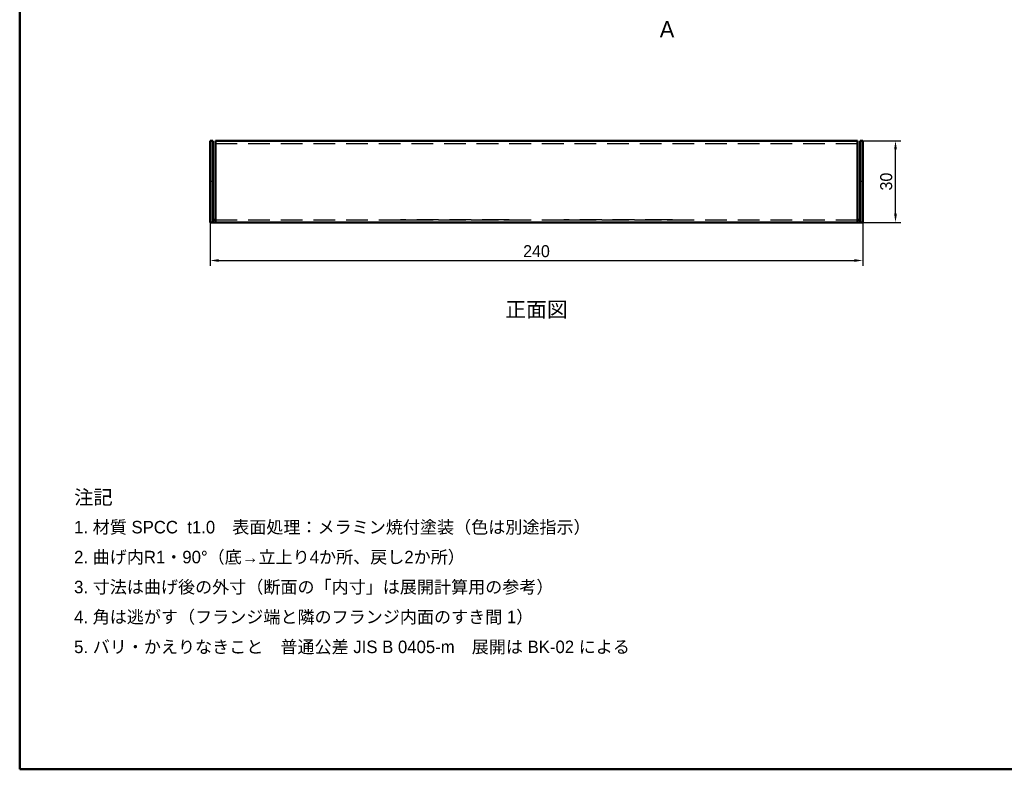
# Model space of a CAD drawing. Header units: millimetres. Extents: x 20 to 820, y 20 to 574.
# Tile 1 of 5: x 20 to 382, y 20 to 296. Entities that reach past the tile are written whole.
import ezdxf
from ezdxf.enums import TextEntityAlignment as Align

# ---------------------------------------------------------------- set-up
doc = ezdxf.new("R2010")
doc.units = ezdxf.units.MM
doc.header["$LTSCALE"] = 2
doc.linetypes.add('HIDDEN', pattern=[6, 4, -2])
for name, color, linetype, lineweight in [('かくれ線', 8, 'Continuous', 25), ('図枠', 7, 'Continuous', 50), ('外形線', 7, 'Continuous', 50), ('寸法', 2, 'Continuous', 13), ('文字', 7, 'Continuous', 18)]:
    doc.layers.add(name, color=color, linetype=linetype, lineweight=lineweight)
doc.styles.add('JP', font='ipag.ttf')
doc.styles.add('OpenSansCondensed-Light', font='OpenSansCondensed-Light.ttf')
doc.dimstyles.new('EZDXF', dxfattribs={"dimtxt": 0.25, "dimasz": 0.175, "dimexe": 0.375, "dimexo": 0.125, "dimgap": 0.1, "dimtad": 1, "dimlfac": 100, "dimzin": 12, "dimdsep": 46, "dimtxsty": 'OpenSansCondensed-Light', "dimblk": 'ARCHTICK', "dimcen": 2.5, "dimazin": 3, "dimtfac": 0.5, "dimtmove": 2, "dimatfit": 3})

# ---------------------------------------------------------------- blocks, each defined once
blk = doc.blocks.new('_CLOSEDFILLED')
at = {"color": 0, "linetype": 'BYBLOCK'}
blk.add_solid([(-1, 0.16), (0, 0), (-1, -0.16)], dxfattribs=at)
blk = doc.blocks.new('*D9')
for p, q in [((330, 251), (344, 251)), ((342, 224.2), (342, 247.8)), ((330, 221), (344, 221))]:
    blk.add_line(p, q)
at = {"layer": 'Defpoints'}
for p in [(330, 251), (330, 221), (342, 221)]:
    blk.add_point(p, dxfattribs=at)
at = {"layer": '寸法', "xscale": 3.2, "yscale": 3.2}
for p, rotation in [((342, 251), 90), ((342, 221), 270)]:
    blk.add_blockref('_CLOSEDFILLED', p, dxfattribs=dict(at, rotation=rotation))
at = {"layer": '寸法', "insert": (338.6, 236), "char_height": 4.4, "attachment_point": 5, "rotation": 90, "style": 'JP'}
blk.add_mtext('30', dxfattribs=at)
blk = doc.blocks.new('*D10')
for p, q in [((90, 221), (90, 205)), ((330, 221), (330, 205)), ((93.2, 207), (326.8, 207))]:
    blk.add_line(p, q)
at = {"layer": 'Defpoints'}
for p in [(90, 221), (330, 221), (90, 207)]:
    blk.add_point(p, dxfattribs=at)
at = {"layer": '寸法', "xscale": 3.2, "yscale": 3.2, "rotation": 180}
blk.add_blockref('_CLOSEDFILLED', (90, 207), dxfattribs=at)
at = {"layer": '寸法', "xscale": 3.2, "yscale": 3.2}
blk.add_blockref('_CLOSEDFILLED', (330, 207), dxfattribs=at)
at = {"layer": '寸法', "insert": (210, 210.4), "char_height": 4.4, "attachment_point": 5, "style": 'JP'}
blk.add_mtext('240', dxfattribs=at)

msp = doc.modelspace()

# ---------------------------------------------------------------- linework, layer by layer
at = {"layer": 'かくれ線', "linetype": 'HIDDEN'}
for points in [[(90, 251), (91, 251)], [(90, 221), (90, 251)], [(91, 222), (91, 251)], [(92, 250), (92, 251)], [(92, 251), (328, 251)], [(92, 221), (92, 251)], [(92, 250), (92, 251)], [(92, 251), (328, 251)], [(92, 251), (328, 251)], [(92, 250), (328, 250)], [(92, 222), (92, 250)], [(92, 250), (328, 250)], [(92, 222), (92, 250)], [(92, 250), (328, 250)], [(92, 250), (328, 250)], [(328, 250), (328, 251)], [(328, 221), (328, 251)], [(328, 250), (328, 251)], [(328, 222), (328, 250)], [(328, 222), (328, 250)], [(329, 222), (329, 251)], [(329, 251), (330, 251)], [(330, 221), (330, 251)], [(90, 236), (90, 236.0938), (90, 236.1875), (90, 236.2812), (90, 236.375), (90, 236.4688), (90, 236.5625), (90, 236.6562), (90, 236.75), (90, 236.8438), (90, 236.9375), (90, 237.0312), (90, 237.125), (90, 237.2188), (90, 237.3125), (90, 237.4062), (90, 237.5), (90, 237.5938), (90, 237.6875), (90, 237.7812), (90, 237.875), (90, 237.9688), (90, 238.0625), (90, 238.1562), (90, 238.25)], [(90, 238.25), (90, 238.0625), (90, 237.875), (90, 237.6875), (90, 237.5), (90, 237.3125), (90, 237.125), (90, 236.9375), (90, 236.75), (90, 236.5625), (90, 236.375), (90, 236.1875), (90, 236), (90, 235.8125), (90, 235.625), (90, 235.4375), (90, 235.25), (90, 235.0625), (90, 234.875), (90, 234.6875), (90, 234.5), (90, 234.3125), (90, 234.125), (90, 233.9375), (90, 233.75)], [(90, 236), (90, 236.0938), (90, 236.1875), (90, 236.2812), (90, 236.375), (90, 236.4688), (90, 236.5625), (90, 236.6562), (90, 236.75), (90, 236.8438), (90, 236.9375), (90, 237.0312), (90, 237.125), (90, 237.2188), (90, 237.3125), (90, 237.4062), (90, 237.5), (90, 237.5938), (90, 237.6875), (90, 237.7812), (90, 237.875), (90, 237.9688), (90, 238.0625), (90, 238.1562), (90, 238.25)], [(90, 238.25), (90, 238.0625), (90, 237.875), (90, 237.6875), (90, 237.5), (90, 237.3125), (90, 237.125), (90, 236.9375), (90, 236.75), (90, 236.5625), (90, 236.375), (90, 236.1875), (90, 236), (90, 235.8125), (90, 235.625), (90, 235.4375), (90, 235.25), (90, 235.0625), (90, 234.875), (90, 234.6875), (90, 234.5), (90, 234.3125), (90, 234.125), (90, 233.9375), (90, 233.75)], [(90, 233.75), (90, 233.8438), (90, 233.9375), (90, 234.0312), (90, 234.125), (90, 234.2188), (90, 234.3125), (90, 234.4062), (90, 234.5), (90, 234.5938), (90, 234.6875), (90, 234.7812), (90, 234.875), (90, 234.9688), (90, 235.0625), (90, 235.1562), (90, 235.25), (90, 235.3438), (90, 235.4375), (90, 235.5312), (90, 235.625), (90, 235.7188), (90, 235.8125), (90, 235.9062), (90, 236)], [(90, 233.75), (90, 233.8438), (90, 233.9375), (90, 234.0312), (90, 234.125), (90, 234.2188), (90, 234.3125), (90, 234.4062), (90, 234.5), (90, 234.5938), (90, 234.6875), (90, 234.7812), (90, 234.875), (90, 234.9688), (90, 235.0625), (90, 235.1562), (90, 235.25), (90, 235.3438), (90, 235.4375), (90, 235.5312), (90, 235.625), (90, 235.7188), (90, 235.8125), (90, 235.9062), (90, 236)], [(91, 236), (90, 236)], [(91, 236), (90, 236)], [(91, 233.75), (91, 233.9375), (91, 234.125), (91, 234.3125), (91, 234.5), (91, 234.6875), (91, 234.875), (91, 235.0625), (91, 235.25), (91, 235.4375), (91, 235.625), (91, 235.8125), (91, 236), (91, 236.1875), (91, 236.375), (91, 236.5625), (91, 236.75), (91, 236.9375), (91, 237.125), (91, 237.3125), (91, 237.5), (91, 237.6875), (91, 237.875), (91, 238.0625), (91, 238.25)], [(91, 238.25), (91, 238.1562), (91, 238.0625), (91, 237.9688), (91, 237.875), (91, 237.7812), (91, 237.6875), (91, 237.5938), (91, 237.5), (91, 237.4062), (91, 237.3125), (91, 237.2188), (91, 237.125), (91, 237.0312), (91, 236.9375), (91, 236.8438), (91, 236.75), (91, 236.6562), (91, 236.5625), (91, 236.4688), (91, 236.375), (91, 236.2812), (91, 236.1875), (91, 236.0938), (91, 236)], [(91, 233.75), (91, 233.9375), (91, 234.125), (91, 234.3125), (91, 234.5), (91, 234.6875), (91, 234.875), (91, 235.0625), (91, 235.25), (91, 235.4375), (91, 235.625), (91, 235.8125), (91, 236), (91, 236.1875), (91, 236.375), (91, 236.5625), (91, 236.75), (91, 236.9375), (91, 237.125), (91, 237.3125), (91, 237.5), (91, 237.6875), (91, 237.875), (91, 238.0625), (91, 238.25)], [(91, 238.25), (91, 238.1562), (91, 238.0625), (91, 237.9688), (91, 237.875), (91, 237.7812), (91, 237.6875), (91, 237.5938), (91, 237.5), (91, 237.4062), (91, 237.3125), (91, 237.2188), (91, 237.125), (91, 237.0312), (91, 236.9375), (91, 236.8438), (91, 236.75), (91, 236.6562), (91, 236.5625), (91, 236.4688), (91, 236.375), (91, 236.2812), (91, 236.1875), (91, 236.0938), (91, 236)], [(91, 236), (91, 235.9062), (91, 235.8125), (91, 235.7188), (91, 235.625), (91, 235.5312), (91, 235.4375), (91, 235.3438), (91, 235.25), (91, 235.1562), (91, 235.0625), (91, 234.9688), (91, 234.875), (91, 234.7812), (91, 234.6875), (91, 234.5938), (91, 234.5), (91, 234.4062), (91, 234.3125), (91, 234.2188), (91, 234.125), (91, 234.0312), (91, 233.9375), (91, 233.8438), (91, 233.75)], [(91, 236), (91, 235.9062), (91, 235.8125), (91, 235.7188), (91, 235.625), (91, 235.5312), (91, 235.4375), (91, 235.3438), (91, 235.25), (91, 235.1562), (91, 235.0625), (91, 234.9688), (91, 234.875), (91, 234.7812), (91, 234.6875), (91, 234.5938), (91, 234.5), (91, 234.4062), (91, 234.3125), (91, 234.2188), (91, 234.125), (91, 234.0312), (91, 233.9375), (91, 233.8438), (91, 233.75)], [(329, 236), (329, 236.0938), (329, 236.1875), (329, 236.2812), (329, 236.375), (329, 236.4688), (329, 236.5625), (329, 236.6562), (329, 236.75), (329, 236.8438), (329, 236.9375), (329, 237.0312), (329, 237.125), (329, 237.2188), (329, 237.3125), (329, 237.4062), (329, 237.5), (329, 237.5938), (329, 237.6875), (329, 237.7812), (329, 237.875), (329, 237.9688), (329, 238.0625), (329, 238.1562), (329, 238.25)], [(329, 238.25), (329, 238.0625), (329, 237.875), (329, 237.6875), (329, 237.5), (329, 237.3125), (329, 237.125), (329, 236.9375), (329, 236.75), (329, 236.5625), (329, 236.375), (329, 236.1875), (329, 236), (329, 235.8125), (329, 235.625), (329, 235.4375), (329, 235.25), (329, 235.0625), (329, 234.875), (329, 234.6875), (329, 234.5), (329, 234.3125), (329, 234.125), (329, 233.9375), (329, 233.75)], [(329, 236), (329, 236.0938), (329, 236.1875), (329, 236.2812), (329, 236.375), (329, 236.4688), (329, 236.5625), (329, 236.6562), (329, 236.75), (329, 236.8438), (329, 236.9375), (329, 237.0312), (329, 237.125), (329, 237.2188), (329, 237.3125), (329, 237.4062), (329, 237.5), (329, 237.5938), (329, 237.6875), (329, 237.7812), (329, 237.875), (329, 237.9688), (329, 238.0625), (329, 238.1562), (329, 238.25)], [(329, 238.25), (329, 238.0625), (329, 237.875), (329, 237.6875), (329, 237.5), (329, 237.3125), (329, 237.125), (329, 236.9375), (329, 236.75), (329, 236.5625), (329, 236.375), (329, 236.1875), (329, 236), (329, 235.8125), (329, 235.625), (329, 235.4375), (329, 235.25), (329, 235.0625), (329, 234.875), (329, 234.6875), (329, 234.5), (329, 234.3125), (329, 234.125), (329, 233.9375), (329, 233.75)], [(329, 233.75), (329, 233.8438), (329, 233.9375), (329, 234.0312), (329, 234.125), (329, 234.2188), (329, 234.3125), (329, 234.4062), (329, 234.5), (329, 234.5938), (329, 234.6875), (329, 234.7812), (329, 234.875), (329, 234.9688), (329, 235.0625), (329, 235.1562), (329, 235.25), (329, 235.3438), (329, 235.4375), (329, 235.5312), (329, 235.625), (329, 235.7188), (329, 235.8125), (329, 235.9062), (329, 236)], [(329, 233.75), (329, 233.8438), (329, 233.9375), (329, 234.0312), (329, 234.125), (329, 234.2188), (329, 234.3125), (329, 234.4062), (329, 234.5), (329, 234.5938), (329, 234.6875), (329, 234.7812), (329, 234.875), (329, 234.9688), (329, 235.0625), (329, 235.1562), (329, 235.25), (329, 235.3438), (329, 235.4375), (329, 235.5312), (329, 235.625), (329, 235.7188), (329, 235.8125), (329, 235.9062), (329, 236)], [(330, 236), (329, 236)], [(330, 236), (329, 236)], [(330, 233.75), (330, 233.9375), (330, 234.125), (330, 234.3125), (330, 234.5), (330, 234.6875), (330, 234.875), (330, 235.0625), (330, 235.25), (330, 235.4375), (330, 235.625), (330, 235.8125), (330, 236), (330, 236.1875), (330, 236.375), (330, 236.5625), (330, 236.75), (330, 236.9375), (330, 237.125), (330, 237.3125), (330, 237.5), (330, 237.6875), (330, 237.875), (330, 238.0625), (330, 238.25)], [(330, 238.25), (330, 238.1562), (330, 238.0625), (330, 237.9688), (330, 237.875), (330, 237.7812), (330, 237.6875), (330, 237.5938), (330, 237.5), (330, 237.4062), (330, 237.3125), (330, 237.2188), (330, 237.125), (330, 237.0312), (330, 236.9375), (330, 236.8438), (330, 236.75), (330, 236.6562), (330, 236.5625), (330, 236.4688), (330, 236.375), (330, 236.2812), (330, 236.1875), (330, 236.0938), (330, 236)], [(330, 233.75), (330, 233.9375), (330, 234.125), (330, 234.3125), (330, 234.5), (330, 234.6875), (330, 234.875), (330, 235.0625), (330, 235.25), (330, 235.4375), (330, 235.625), (330, 235.8125), (330, 236), (330, 236.1875), (330, 236.375), (330, 236.5625), (330, 236.75), (330, 236.9375), (330, 237.125), (330, 237.3125), (330, 237.5), (330, 237.6875), (330, 237.875), (330, 238.0625), (330, 238.25)], [(330, 238.25), (330, 238.1562), (330, 238.0625), (330, 237.9688), (330, 237.875), (330, 237.7812), (330, 237.6875), (330, 237.5938), (330, 237.5), (330, 237.4062), (330, 237.3125), (330, 237.2188), (330, 237.125), (330, 237.0312), (330, 236.9375), (330, 236.8438), (330, 236.75), (330, 236.6562), (330, 236.5625), (330, 236.4688), (330, 236.375), (330, 236.2812), (330, 236.1875), (330, 236.0938), (330, 236)], [(330, 236), (330, 235.9062), (330, 235.8125), (330, 235.7188), (330, 235.625), (330, 235.5312), (330, 235.4375), (330, 235.3438), (330, 235.25), (330, 235.1562), (330, 235.0625), (330, 234.9688), (330, 234.875), (330, 234.7812), (330, 234.6875), (330, 234.5938), (330, 234.5), (330, 234.4062), (330, 234.3125), (330, 234.2188), (330, 234.125), (330, 234.0312), (330, 233.9375), (330, 233.8438), (330, 233.75)], [(330, 236), (330, 235.9062), (330, 235.8125), (330, 235.7188), (330, 235.625), (330, 235.5312), (330, 235.4375), (330, 235.3438), (330, 235.25), (330, 235.1562), (330, 235.0625), (330, 234.9688), (330, 234.875), (330, 234.7812), (330, 234.6875), (330, 234.5938), (330, 234.5), (330, 234.4062), (330, 234.3125), (330, 234.2188), (330, 234.125), (330, 234.0312), (330, 233.9375), (330, 233.8438), (330, 233.75)], [(90, 221), (91, 221)], [(91, 221), (91, 222)], [(91, 222), (92, 222)], [(91, 221), (91, 222)], [(91, 221), (91, 222)], [(91, 221), (92, 221)], [(92, 222), (328, 222)], [(92, 222), (328, 222)], [(92, 221), (92, 222)], [(92, 221), (92, 222)], [(92, 221), (328, 221)], [(162, 222), (161.9167, 222), (161.8333, 222), (161.75, 222), (161.6667, 222), (161.5833, 222), (161.5, 222), (161.4167, 222), (161.3333, 222), (161.25, 222), (161.1667, 222), (161.0833, 222), (161, 222), (160.9167, 222), (160.8333, 222), (160.75, 222), (160.6667, 222), (160.5833, 222), (160.5, 222), (160.4167, 222), (160.3333, 222), (160.25, 222), (160.1667, 222), (160.0833, 222), (160, 222)], [(160, 222), (160.0833, 222), (160.1667, 222), (160.25, 222), (160.3333, 222), (160.4167, 222), (160.5, 222), (160.5833, 222), (160.6667, 222), (160.75, 222), (160.8333, 222), (160.9167, 222), (161, 222), (161.0833, 222), (161.1667, 222), (161.25, 222), (161.3333, 222), (161.4167, 222), (161.5, 222), (161.5833, 222), (161.6667, 222), (161.75, 222), (161.8333, 222), (161.9167, 222), (162, 222)], [(162, 222), (161.9167, 222), (161.8333, 222), (161.75, 222), (161.6667, 222), (161.5833, 222), (161.5, 222), (161.4167, 222), (161.3333, 222), (161.25, 222), (161.1667, 222), (161.0833, 222), (161, 222), (160.9167, 222), (160.8333, 222), (160.75, 222), (160.6667, 222), (160.5833, 222), (160.5, 222), (160.4167, 222), (160.3333, 222), (160.25, 222), (160.1667, 222), (160.0833, 222), (160, 222)], [(160, 222), (160.0833, 222), (160.1667, 222), (160.25, 222), (160.3333, 222), (160.4167, 222), (160.5, 222), (160.5833, 222), (160.6667, 222), (160.75, 222), (160.8333, 222), (160.9167, 222), (161, 222), (161.0833, 222), (161.1667, 222), (161.25, 222), (161.3333, 222), (161.4167, 222), (161.5, 222), (161.5833, 222), (161.6667, 222), (161.75, 222), (161.8333, 222), (161.9167, 222), (162, 222)], [(162, 222), (161.9167, 222), (161.8333, 222), (161.75, 222), (161.6667, 222), (161.5833, 222), (161.5, 222), (161.4167, 222), (161.3333, 222), (161.25, 222), (161.1667, 222), (161.0833, 222), (161, 222), (160.9167, 222), (160.8333, 222), (160.75, 222), (160.6667, 222), (160.5833, 222), (160.5, 222), (160.4167, 222), (160.3333, 222), (160.25, 222), (160.1667, 222), (160.0833, 222), (160, 222)], [(160, 222), (160.0833, 222), (160.1667, 222), (160.25, 222), (160.3333, 222), (160.4167, 222), (160.5, 222), (160.5833, 222), (160.6667, 222), (160.75, 222), (160.8333, 222), (160.9167, 222), (161, 222), (161.0833, 222), (161.1667, 222), (161.25, 222), (161.3333, 222), (161.4167, 222), (161.5, 222), (161.5833, 222), (161.6667, 222), (161.75, 222), (161.8333, 222), (161.9167, 222), (162, 222)], [(162, 221), (161.9167, 221), (161.8333, 221), (161.75, 221), (161.6667, 221), (161.5833, 221), (161.5, 221), (161.4167, 221), (161.3333, 221), (161.25, 221), (161.1667, 221), (161.0833, 221), (161, 221), (160.9167, 221), (160.8333, 221), (160.75, 221), (160.6667, 221), (160.5833, 221), (160.5, 221), (160.4167, 221), (160.3333, 221), (160.25, 221), (160.1667, 221), (160.0833, 221), (160, 221)], [(160, 221), (160.0833, 221), (160.1667, 221), (160.25, 221), (160.3333, 221), (160.4167, 221), (160.5, 221), (160.5833, 221), (160.6667, 221), (160.75, 221), (160.8333, 221), (160.9167, 221), (161, 221), (161.0833, 221), (161.1667, 221), (161.25, 221), (161.3333, 221), (161.4167, 221), (161.5, 221), (161.5833, 221), (161.6667, 221), (161.75, 221), (161.8333, 221), (161.9167, 221), (162, 221)], [(162, 221), (161.9167, 221), (161.8333, 221), (161.75, 221), (161.6667, 221), (161.5833, 221), (161.5, 221), (161.4167, 221), (161.3333, 221), (161.25, 221), (161.1667, 221), (161.0833, 221), (161, 221), (160.9167, 221), (160.8333, 221), (160.75, 221), (160.6667, 221), (160.5833, 221), (160.5, 221), (160.4167, 221), (160.3333, 221), (160.25, 221), (160.1667, 221), (160.0833, 221), (160, 221)], [(160, 221), (160.0833, 221), (160.1667, 221), (160.25, 221), (160.3333, 221), (160.4167, 221), (160.5, 221), (160.5833, 221), (160.6667, 221), (160.75, 221), (160.8333, 221), (160.9167, 221), (161, 221), (161.0833, 221), (161.1667, 221), (161.25, 221), (161.3333, 221), (161.4167, 221), (161.5, 221), (161.5833, 221), (161.6667, 221), (161.75, 221), (161.8333, 221), (161.9167, 221), (162, 221)], [(162, 221), (161.9167, 221), (161.8333, 221), (161.75, 221), (161.6667, 221), (161.5833, 221), (161.5, 221), (161.4167, 221), (161.3333, 221), (161.25, 221), (161.1667, 221), (161.0833, 221), (161, 221), (160.9167, 221), (160.8333, 221), (160.75, 221), (160.6667, 221), (160.5833, 221), (160.5, 221), (160.4167, 221), (160.3333, 221), (160.25, 221), (160.1667, 221), (160.0833, 221), (160, 221)], [(160, 221), (160.0833, 221), (160.1667, 221), (160.25, 221), (160.3333, 221), (160.4167, 221), (160.5, 221), (160.5833, 221), (160.6667, 221), (160.75, 221), (160.8333, 221), (160.9167, 221), (161, 221), (161.0833, 221), (161.1667, 221), (161.25, 221), (161.3333, 221), (161.4167, 221), (161.5, 221), (161.5833, 221), (161.6667, 221), (161.75, 221), (161.8333, 221), (161.9167, 221), (162, 221)], [(198, 222), (162, 222)], [(162, 222), (198, 222)], [(198, 222), (162, 222)], [(162, 222), (198, 222)], [(198, 222), (162, 222)], [(162, 222), (198, 222)], [(162, 221), (198, 221)], [(198, 221), (162, 221)], [(162, 221), (198, 221)], [(198, 221), (162, 221)], [(162, 221), (198, 221)], [(198, 221), (162, 221)], [(198, 222), (198.0833, 222), (198.1667, 222), (198.25, 222), (198.3333, 222), (198.4167, 222), (198.5, 222), (198.5833, 222), (198.6667, 222), (198.75, 222), (198.8333, 222), (198.9167, 222), (199, 222), (199.0833, 222), (199.1667, 222), (199.25, 222), (199.3333, 222), (199.4167, 222), (199.5, 222), (199.5833, 222), (199.6667, 222), (199.75, 222), (199.8333, 222), (199.9167, 222), (200, 222)], [(200, 222), (199.9167, 222), (199.8333, 222), (199.75, 222), (199.6667, 222), (199.5833, 222), (199.5, 222), (199.4167, 222), (199.3333, 222), (199.25, 222), (199.1667, 222), (199.0833, 222), (199, 222), (198.9167, 222), (198.8333, 222), (198.75, 222), (198.6667, 222), (198.5833, 222), (198.5, 222), (198.4167, 222), (198.3333, 222), (198.25, 222), (198.1667, 222), (198.0833, 222), (198, 222)], [(198, 222), (198.0833, 222), (198.1667, 222), (198.25, 222), (198.3333, 222), (198.4167, 222), (198.5, 222), (198.5833, 222), (198.6667, 222), (198.75, 222), (198.8333, 222), (198.9167, 222), (199, 222), (199.0833, 222), (199.1667, 222), (199.25, 222), (199.3333, 222), (199.4167, 222), (199.5, 222), (199.5833, 222), (199.6667, 222), (199.75, 222), (199.8333, 222), (199.9167, 222), (200, 222)], [(200, 222), (199.9167, 222), (199.8333, 222), (199.75, 222), (199.6667, 222), (199.5833, 222), (199.5, 222), (199.4167, 222), (199.3333, 222), (199.25, 222), (199.1667, 222), (199.0833, 222), (199, 222), (198.9167, 222), (198.8333, 222), (198.75, 222), (198.6667, 222), (198.5833, 222), (198.5, 222), (198.4167, 222), (198.3333, 222), (198.25, 222), (198.1667, 222), (198.0833, 222), (198, 222)], [(198, 222), (198.0833, 222), (198.1667, 222), (198.25, 222), (198.3333, 222), (198.4167, 222), (198.5, 222), (198.5833, 222), (198.6667, 222), (198.75, 222), (198.8333, 222), (198.9167, 222), (199, 222), (199.0833, 222), (199.1667, 222), (199.25, 222), (199.3333, 222), (199.4167, 222), (199.5, 222), (199.5833, 222), (199.6667, 222), (199.75, 222), (199.8333, 222), (199.9167, 222), (200, 222)], [(200, 222), (199.9167, 222), (199.8333, 222), (199.75, 222), (199.6667, 222), (199.5833, 222), (199.5, 222), (199.4167, 222), (199.3333, 222), (199.25, 222), (199.1667, 222), (199.0833, 222), (199, 222), (198.9167, 222), (198.8333, 222), (198.75, 222), (198.6667, 222), (198.5833, 222), (198.5, 222), (198.4167, 222), (198.3333, 222), (198.25, 222), (198.1667, 222), (198.0833, 222), (198, 222)], [(198, 221), (198.0833, 221), (198.1667, 221), (198.25, 221), (198.3333, 221), (198.4167, 221), (198.5, 221), (198.5833, 221), (198.6667, 221), (198.75, 221), (198.8333, 221), (198.9167, 221), (199, 221), (199.0833, 221), (199.1667, 221), (199.25, 221), (199.3333, 221), (199.4167, 221), (199.5, 221), (199.5833, 221), (199.6667, 221), (199.75, 221), (199.8333, 221), (199.9167, 221), (200, 221)], [(200, 221), (199.9167, 221), (199.8333, 221), (199.75, 221), (199.6667, 221), (199.5833, 221), (199.5, 221), (199.4167, 221), (199.3333, 221), (199.25, 221), (199.1667, 221), (199.0833, 221), (199, 221), (198.9167, 221), (198.8333, 221), (198.75, 221), (198.6667, 221), (198.5833, 221), (198.5, 221), (198.4167, 221), (198.3333, 221), (198.25, 221), (198.1667, 221), (198.0833, 221), (198, 221)], [(198, 221), (198.0833, 221), (198.1667, 221), (198.25, 221), (198.3333, 221), (198.4167, 221), (198.5, 221), (198.5833, 221), (198.6667, 221), (198.75, 221), (198.8333, 221), (198.9167, 221), (199, 221), (199.0833, 221), (199.1667, 221), (199.25, 221), (199.3333, 221), (199.4167, 221), (199.5, 221), (199.5833, 221), (199.6667, 221), (199.75, 221), (199.8333, 221), (199.9167, 221), (200, 221)], [(200, 221), (199.9167, 221), (199.8333, 221), (199.75, 221), (199.6667, 221), (199.5833, 221), (199.5, 221), (199.4167, 221), (199.3333, 221), (199.25, 221), (199.1667, 221), (199.0833, 221), (199, 221), (198.9167, 221), (198.8333, 221), (198.75, 221), (198.6667, 221), (198.5833, 221), (198.5, 221), (198.4167, 221), (198.3333, 221), (198.25, 221), (198.1667, 221), (198.0833, 221), (198, 221)], [(198, 221), (198.0833, 221), (198.1667, 221), (198.25, 221), (198.3333, 221), (198.4167, 221), (198.5, 221), (198.5833, 221), (198.6667, 221), (198.75, 221), (198.8333, 221), (198.9167, 221), (199, 221), (199.0833, 221), (199.1667, 221), (199.25, 221), (199.3333, 221), (199.4167, 221), (199.5, 221), (199.5833, 221), (199.6667, 221), (199.75, 221), (199.8333, 221), (199.9167, 221), (200, 221)], [(200, 221), (199.9167, 221), (199.8333, 221), (199.75, 221), (199.6667, 221), (199.5833, 221), (199.5, 221), (199.4167, 221), (199.3333, 221), (199.25, 221), (199.1667, 221), (199.0833, 221), (199, 221), (198.9167, 221), (198.8333, 221), (198.75, 221), (198.6667, 221), (198.5833, 221), (198.5, 221), (198.4167, 221), (198.3333, 221), (198.25, 221), (198.1667, 221), (198.0833, 221), (198, 221)], [(222, 222), (221.9167, 222), (221.8333, 222), (221.75, 222), (221.6667, 222), (221.5833, 222), (221.5, 222), (221.4167, 222), (221.3333, 222), (221.25, 222), (221.1667, 222), (221.0833, 222), (221, 222), (220.9167, 222), (220.8333, 222), (220.75, 222), (220.6667, 222), (220.5833, 222), (220.5, 222), (220.4167, 222), (220.3333, 222), (220.25, 222), (220.1667, 222), (220.0833, 222), (220, 222)], [(220, 222), (220.0833, 222), (220.1667, 222), (220.25, 222), (220.3333, 222), (220.4167, 222), (220.5, 222), (220.5833, 222), (220.6667, 222), (220.75, 222), (220.8333, 222), (220.9167, 222), (221, 222), (221.0833, 222), (221.1667, 222), (221.25, 222), (221.3333, 222), (221.4167, 222), (221.5, 222), (221.5833, 222), (221.6667, 222), (221.75, 222), (221.8333, 222), (221.9167, 222), (222, 222)], [(222, 222), (221.9167, 222), (221.8333, 222), (221.75, 222), (221.6667, 222), (221.5833, 222), (221.5, 222), (221.4167, 222), (221.3333, 222), (221.25, 222), (221.1667, 222), (221.0833, 222), (221, 222), (220.9167, 222), (220.8333, 222), (220.75, 222), (220.6667, 222), (220.5833, 222), (220.5, 222), (220.4167, 222), (220.3333, 222), (220.25, 222), (220.1667, 222), (220.0833, 222), (220, 222)], [(220, 222), (220.0833, 222), (220.1667, 222), (220.25, 222), (220.3333, 222), (220.4167, 222), (220.5, 222), (220.5833, 222), (220.6667, 222), (220.75, 222), (220.8333, 222), (220.9167, 222), (221, 222), (221.0833, 222), (221.1667, 222), (221.25, 222), (221.3333, 222), (221.4167, 222), (221.5, 222), (221.5833, 222), (221.6667, 222), (221.75, 222), (221.8333, 222), (221.9167, 222), (222, 222)], [(222, 222), (221.9167, 222), (221.8333, 222), (221.75, 222), (221.6667, 222), (221.5833, 222), (221.5, 222), (221.4167, 222), (221.3333, 222), (221.25, 222), (221.1667, 222), (221.0833, 222), (221, 222), (220.9167, 222), (220.8333, 222), (220.75, 222), (220.6667, 222), (220.5833, 222), (220.5, 222), (220.4167, 222), (220.3333, 222), (220.25, 222), (220.1667, 222), (220.0833, 222), (220, 222)], [(220, 222), (220.0833, 222), (220.1667, 222), (220.25, 222), (220.3333, 222), (220.4167, 222), (220.5, 222), (220.5833, 222), (220.6667, 222), (220.75, 222), (220.8333, 222), (220.9167, 222), (221, 222), (221.0833, 222), (221.1667, 222), (221.25, 222), (221.3333, 222), (221.4167, 222), (221.5, 222), (221.5833, 222), (221.6667, 222), (221.75, 222), (221.8333, 222), (221.9167, 222), (222, 222)], [(222, 221), (221.9167, 221), (221.8333, 221), (221.75, 221), (221.6667, 221), (221.5833, 221), (221.5, 221), (221.4167, 221), (221.3333, 221), (221.25, 221), (221.1667, 221), (221.0833, 221), (221, 221), (220.9167, 221), (220.8333, 221), (220.75, 221), (220.6667, 221), (220.5833, 221), (220.5, 221), (220.4167, 221), (220.3333, 221), (220.25, 221), (220.1667, 221), (220.0833, 221), (220, 221)], [(220, 221), (220.0833, 221), (220.1667, 221), (220.25, 221), (220.3333, 221), (220.4167, 221), (220.5, 221), (220.5833, 221), (220.6667, 221), (220.75, 221), (220.8333, 221), (220.9167, 221), (221, 221), (221.0833, 221), (221.1667, 221), (221.25, 221), (221.3333, 221), (221.4167, 221), (221.5, 221), (221.5833, 221), (221.6667, 221), (221.75, 221), (221.8333, 221), (221.9167, 221), (222, 221)], [(222, 221), (221.9167, 221), (221.8333, 221), (221.75, 221), (221.6667, 221), (221.5833, 221), (221.5, 221), (221.4167, 221), (221.3333, 221), (221.25, 221), (221.1667, 221), (221.0833, 221), (221, 221), (220.9167, 221), (220.8333, 221), (220.75, 221), (220.6667, 221), (220.5833, 221), (220.5, 221), (220.4167, 221), (220.3333, 221), (220.25, 221), (220.1667, 221), (220.0833, 221), (220, 221)], [(220, 221), (220.0833, 221), (220.1667, 221), (220.25, 221), (220.3333, 221), (220.4167, 221), (220.5, 221), (220.5833, 221), (220.6667, 221), (220.75, 221), (220.8333, 221), (220.9167, 221), (221, 221), (221.0833, 221), (221.1667, 221), (221.25, 221), (221.3333, 221), (221.4167, 221), (221.5, 221), (221.5833, 221), (221.6667, 221), (221.75, 221), (221.8333, 221), (221.9167, 221), (222, 221)], [(222, 221), (221.9167, 221), (221.8333, 221), (221.75, 221), (221.6667, 221), (221.5833, 221), (221.5, 221), (221.4167, 221), (221.3333, 221), (221.25, 221), (221.1667, 221), (221.0833, 221), (221, 221), (220.9167, 221), (220.8333, 221), (220.75, 221), (220.6667, 221), (220.5833, 221), (220.5, 221), (220.4167, 221), (220.3333, 221), (220.25, 221), (220.1667, 221), (220.0833, 221), (220, 221)], [(220, 221), (220.0833, 221), (220.1667, 221), (220.25, 221), (220.3333, 221), (220.4167, 221), (220.5, 221), (220.5833, 221), (220.6667, 221), (220.75, 221), (220.8333, 221), (220.9167, 221), (221, 221), (221.0833, 221), (221.1667, 221), (221.25, 221), (221.3333, 221), (221.4167, 221), (221.5, 221), (221.5833, 221), (221.6667, 221), (221.75, 221), (221.8333, 221), (221.9167, 221), (222, 221)], [(258, 222), (222, 222)], [(222, 222), (258, 222)], [(258, 222), (222, 222)], [(222, 222), (258, 222)], [(258, 222), (222, 222)], [(222, 222), (258, 222)], [(222, 221), (258, 221)], [(258, 221), (222, 221)], [(222, 221), (258, 221)], [(258, 221), (222, 221)], [(222, 221), (258, 221)], [(258, 221), (222, 221)], [(258, 222), (258.0833, 222), (258.1667, 222), (258.25, 222), (258.3333, 222), (258.4167, 222), (258.5, 222), (258.5833, 222), (258.6667, 222), (258.75, 222), (258.8333, 222), (258.9167, 222), (259, 222), (259.0833, 222), (259.1667, 222), (259.25, 222), (259.3333, 222), (259.4167, 222), (259.5, 222), (259.5833, 222), (259.6667, 222), (259.75, 222), (259.8333, 222), (259.9167, 222), (260, 222)], [(260, 222), (259.9167, 222), (259.8333, 222), (259.75, 222), (259.6667, 222), (259.5833, 222), (259.5, 222), (259.4167, 222), (259.3333, 222), (259.25, 222), (259.1667, 222), (259.0833, 222), (259, 222), (258.9167, 222), (258.8333, 222), (258.75, 222), (258.6667, 222), (258.5833, 222), (258.5, 222), (258.4167, 222), (258.3333, 222), (258.25, 222), (258.1667, 222), (258.0833, 222), (258, 222)], [(258, 222), (258.0833, 222), (258.1667, 222), (258.25, 222), (258.3333, 222), (258.4167, 222), (258.5, 222), (258.5833, 222), (258.6667, 222), (258.75, 222), (258.8333, 222), (258.9167, 222), (259, 222), (259.0833, 222), (259.1667, 222), (259.25, 222), (259.3333, 222), (259.4167, 222), (259.5, 222), (259.5833, 222), (259.6667, 222), (259.75, 222), (259.8333, 222), (259.9167, 222), (260, 222)], [(260, 222), (259.9167, 222), (259.8333, 222), (259.75, 222), (259.6667, 222), (259.5833, 222), (259.5, 222), (259.4167, 222), (259.3333, 222), (259.25, 222), (259.1667, 222), (259.0833, 222), (259, 222), (258.9167, 222), (258.8333, 222), (258.75, 222), (258.6667, 222), (258.5833, 222), (258.5, 222), (258.4167, 222), (258.3333, 222), (258.25, 222), (258.1667, 222), (258.0833, 222), (258, 222)], [(258, 222), (258.0833, 222), (258.1667, 222), (258.25, 222), (258.3333, 222), (258.4167, 222), (258.5, 222), (258.5833, 222), (258.6667, 222), (258.75, 222), (258.8333, 222), (258.9167, 222), (259, 222), (259.0833, 222), (259.1667, 222), (259.25, 222), (259.3333, 222), (259.4167, 222), (259.5, 222), (259.5833, 222), (259.6667, 222), (259.75, 222), (259.8333, 222), (259.9167, 222), (260, 222)], [(260, 222), (259.9167, 222), (259.8333, 222), (259.75, 222), (259.6667, 222), (259.5833, 222), (259.5, 222), (259.4167, 222), (259.3333, 222), (259.25, 222), (259.1667, 222), (259.0833, 222), (259, 222), (258.9167, 222), (258.8333, 222), (258.75, 222), (258.6667, 222), (258.5833, 222), (258.5, 222), (258.4167, 222), (258.3333, 222), (258.25, 222), (258.1667, 222), (258.0833, 222), (258, 222)], [(258, 221), (258.0833, 221), (258.1667, 221), (258.25, 221), (258.3333, 221), (258.4167, 221), (258.5, 221), (258.5833, 221), (258.6667, 221), (258.75, 221), (258.8333, 221), (258.9167, 221), (259, 221), (259.0833, 221), (259.1667, 221), (259.25, 221), (259.3333, 221), (259.4167, 221), (259.5, 221), (259.5833, 221), (259.6667, 221), (259.75, 221), (259.8333, 221), (259.9167, 221), (260, 221)], [(260, 221), (259.9167, 221), (259.8333, 221), (259.75, 221), (259.6667, 221), (259.5833, 221), (259.5, 221), (259.4167, 221), (259.3333, 221), (259.25, 221), (259.1667, 221), (259.0833, 221), (259, 221), (258.9167, 221), (258.8333, 221), (258.75, 221), (258.6667, 221), (258.5833, 221), (258.5, 221), (258.4167, 221), (258.3333, 221), (258.25, 221), (258.1667, 221), (258.0833, 221), (258, 221)], [(258, 221), (258.0833, 221), (258.1667, 221), (258.25, 221), (258.3333, 221), (258.4167, 221), (258.5, 221), (258.5833, 221), (258.6667, 221), (258.75, 221), (258.8333, 221), (258.9167, 221), (259, 221), (259.0833, 221), (259.1667, 221), (259.25, 221), (259.3333, 221), (259.4167, 221), (259.5, 221), (259.5833, 221), (259.6667, 221), (259.75, 221), (259.8333, 221), (259.9167, 221), (260, 221)], [(260, 221), (259.9167, 221), (259.8333, 221), (259.75, 221), (259.6667, 221), (259.5833, 221), (259.5, 221), (259.4167, 221), (259.3333, 221), (259.25, 221), (259.1667, 221), (259.0833, 221), (259, 221), (258.9167, 221), (258.8333, 221), (258.75, 221), (258.6667, 221), (258.5833, 221), (258.5, 221), (258.4167, 221), (258.3333, 221), (258.25, 221), (258.1667, 221), (258.0833, 221), (258, 221)], [(258, 221), (258.0833, 221), (258.1667, 221), (258.25, 221), (258.3333, 221), (258.4167, 221), (258.5, 221), (258.5833, 221), (258.6667, 221), (258.75, 221), (258.8333, 221), (258.9167, 221), (259, 221), (259.0833, 221), (259.1667, 221), (259.25, 221), (259.3333, 221), (259.4167, 221), (259.5, 221), (259.5833, 221), (259.6667, 221), (259.75, 221), (259.8333, 221), (259.9167, 221), (260, 221)], [(260, 221), (259.9167, 221), (259.8333, 221), (259.75, 221), (259.6667, 221), (259.5833, 221), (259.5, 221), (259.4167, 221), (259.3333, 221), (259.25, 221), (259.1667, 221), (259.0833, 221), (259, 221), (258.9167, 221), (258.8333, 221), (258.75, 221), (258.6667, 221), (258.5833, 221), (258.5, 221), (258.4167, 221), (258.3333, 221), (258.25, 221), (258.1667, 221), (258.0833, 221), (258, 221)], [(328, 222), (329, 222)], [(328, 221), (328, 222)], [(328, 221), (328, 222)], [(328, 221), (329, 221)], [(329, 221), (329, 222)], [(329, 221), (329, 222)], [(329, 221), (329, 222)], [(329, 221), (330, 221)]]:
    msp.add_lwpolyline(points, dxfattribs=at)
at = {"layer": '図枠'}
msp.add_lwpolyline([(20, 20), (820, 20), (820, 574), (20, 574)], close=True, dxfattribs=at)
at = {"layer": '外形線'}
for points in [[(90, 251), (91, 251)], [(90, 221), (90, 251)], [(91, 222), (91, 251)], [(92, 221), (92, 251)], [(92, 251), (328, 251)], [(328, 221), (328, 251)], [(329, 222), (329, 251)], [(329, 251), (330, 251)], [(330, 221), (330, 251)], [(90, 221), (91, 221)], [(91, 221), (91, 222)], [(91, 222), (92, 222)], [(91, 221), (92, 221)], [(92, 221), (328, 221)], [(328, 222), (329, 222)], [(328, 221), (329, 221)], [(329, 221), (329, 222)], [(329, 221), (330, 221)]]:
    msp.add_lwpolyline(points, dxfattribs=at)

# ---------------------------------------------------------------- texts
at = {"layer": '文字', "style": 'JP'}
for s, height, p in [('A', 6, (258, 292)), ('正面図', 5.6, (210, 189))]:
    msp.add_text(s, height=height, dxfattribs=at).set_placement(p, align=Align.MIDDLE_CENTER)
for s, height, p in [('注記', 5.2, (40, 120)), ('1. 材質 SPCC  t1.0\u3000表面処理：メラミン焼付塗装（色は別途指示）', 4.6, (40, 109)), ('2. 曲げ内R1・90°（底→立上り4か所、戻し2か所）', 4.6, (40, 98)), ('3. 寸法は曲げ後の外寸（断面の「内寸」は展開計算用の参考）', 4.6, (40, 87)), ('4. 角は逃がす（フランジ端と隣のフランジ内面のすき間 1）', 4.6, (40, 76)), ('5. バリ・かえりなきこと\u3000普通公差 JIS B 0405-m\u3000展開は BK-02 による', 4.6, (40, 65))]:
    msp.add_text(s, height=height, dxfattribs=at).set_placement(p, align=Align.MIDDLE_LEFT)

# ---------------------------------------------------------------- dimensions: what is measured, and where the dimension line sits
at = {"layer": '寸法'}
dim = msp.add_linear_dim(base=(342, 221), p1=(330, 221), p2=(330, 251), angle=90, text='30', dimstyle='EZDXF', override={"dimtxt": 4.4, "dimasz": 3.2, "dimexe": 2, "dimexo": 0, "dimgap": 1.2, "dimtad": 1, "dimdec": 1, "dimzin": 8, "dimtxsty": 'JP', "dimtsz": 0, "dimlwd": -1, "dimlwe": -1}, dxfattribs=at)
dim.commit()
dim.dimension.update_dxf_attribs({"geometry": '*D9', "text_midpoint": (338.6, 236)})
dim = msp.add_linear_dim(base=(90, 207), p1=(90, 221), p2=(330, 221), text='240', dimstyle='EZDXF', override={"dimtxt": 4.4, "dimasz": 3.2, "dimexe": 2, "dimexo": 0, "dimgap": 1.2, "dimtad": 1, "dimdec": 1, "dimzin": 8, "dimtxsty": 'JP', "dimtsz": 0, "dimlwd": -1, "dimlwe": -1}, dxfattribs=at)
dim.commit()
dim.dimension.update_dxf_attribs({"geometry": '*D10', "text_midpoint": (210, 210.4)})

doc.saveas('drawing.dxf')
